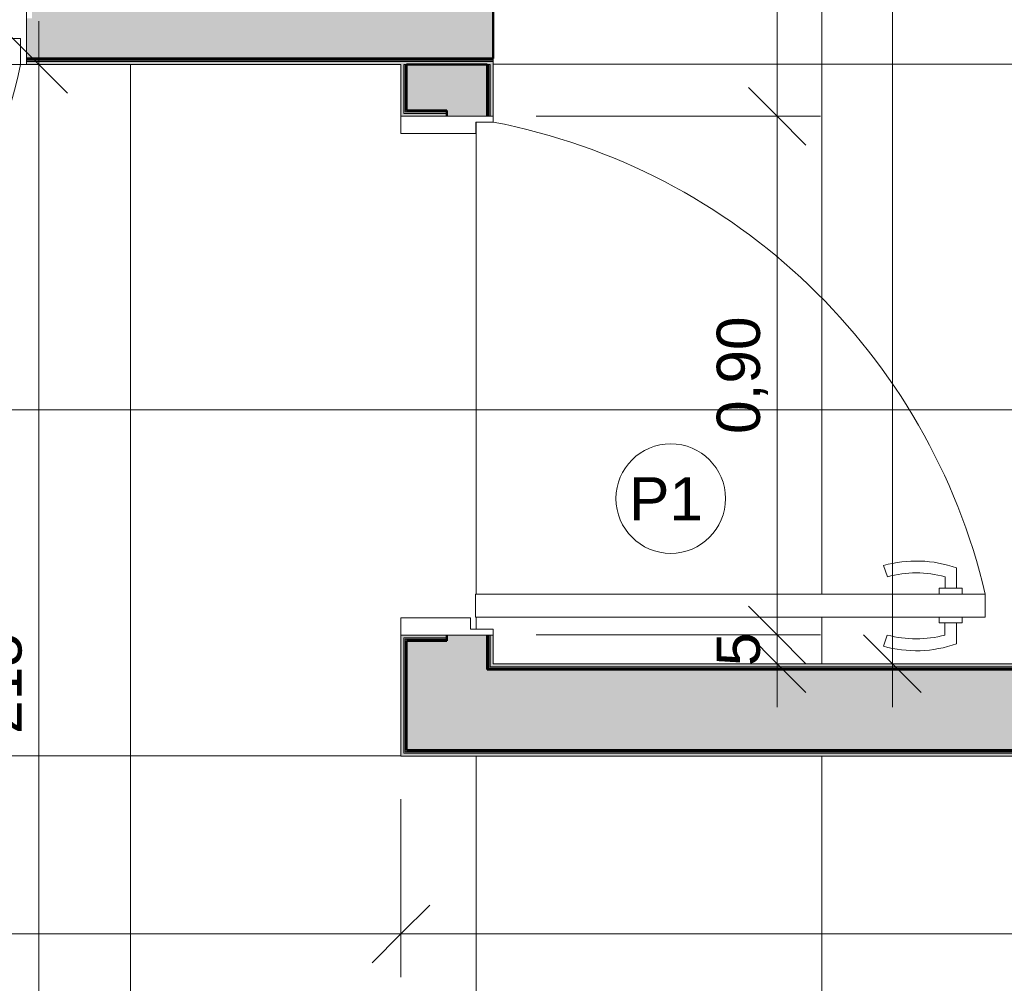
# Model space of a CAD drawing. Header units: millimetres. Extents: x -10534 to 2780, y -19631 to -9458.
# Tile 16 of 44: x -4045 to -2337, y -15869 to -14198. Entities that reach past the tile are written whole.
import ezdxf

# ---------------------------------------------------------------- set-up
doc = ezdxf.new("R2010")
doc.units = ezdxf.units.MM
for name, color, linetype, lineweight in [('A-ANNO-DIMS', 7, 'Continuous', 9), ('A-ANNO-DIMS-50', 7, 'Continuous', 9), ('A-DOOR', 7, 'Continuous', 5), ('A-FLOR-PATT', 7, 'Continuous', 5), ('A-WALL', 7, 'Continuous', 5), ('A-WALL-PATT', 7, 'Continuous', 50), ('G-ANNO-TEXT', 7, 'Continuous', 9), ('I-WALL', 7, 'Continuous', 5)]:
    doc.layers.add(name, color=color, linetype=linetype, lineweight=lineweight)
doc.layers.add('A-DETL', color=7, linetype='Continuous', lineweight=5, true_color=0x00a600)
doc.styles.add('Arial_1', font='arial.ttf', dxfattribs={"height": 75})
doc.dimstyles.new('Com_linha__ref__contínua__-_Cor_Vermelha_Arial_1_5mm', dxfattribs={"dimscale": 304.8, "dimtxt": 76.519455, "dimasz": 0.328084, "dimexe": 0.246063, "dimexo": 0.246063, "dimgap": 0.024606, "dimtad": 1, "dimlfac": 0.001, "dimrnd": 0.01, "dimzin": 0, "dimdsep": 46, "dimtxsty": 'Arial_1', "dimblk1": 'OBLIQUE', "dimblk2": 'OBLIQUE', "dimsah": 1, "dimcen": 0.09, "dimdle": 0.246063, "dimazin": 0, "dimtfac": 1, "dimtdec": 4, "dimtix": 1, "dimtmove": 0, "dimatfit": 3, "dimfxl": 1, "dimtvp": 1, "dimtolj": 1, "dimtzin": 0, "dimarcsym": 2})
doc.dimstyles.new('Com_linha__ref__contínua__-_Cor_Vermelha_Arial_1_5mm_2', dxfattribs={"dimscale": 304.8, "dimtxt": 76.519455, "dimasz": 0.328084, "dimexe": 0.246063, "dimexo": 0.246063, "dimgap": 0.024606, "dimtad": 1, "dimdec": 1, "dimlfac": 0.1, "dimrnd": 0.1, "dimdsep": 46, "dimtxsty": 'Arial_1', "dimblk1": 'OBLIQUE', "dimblk2": 'OBLIQUE', "dimsah": 1, "dimcen": 0.09, "dimdle": 0.246063, "dimazin": 0, "dimtfac": 1, "dimtdec": 4, "dimtix": 1, "dimtmove": 0, "dimatfit": 3, "dimfxl": 1, "dimtvp": 1, "dimtolj": 1, "dimtzin": 0, "dimarcsym": 2})

# ---------------------------------------------------------------- blocks, each defined once
blk = doc.blocks.new('PORTA DE GIRO L_VEL TERREO2')
at = {"layer": 'A-DOOR', "lineweight": 15}
for p, q in [((378.9, 49.7), (378.9, 910.4)), ((378.9, 910.4), (418.9, 910.4)), ((418.9, 910.4), (398.9, 910.4)), ((418.9, 870.4), (418.9, 910.4)), ((418.9, 910.4), (418.9, 49.7)), ((368.9, 860.5), (333.6, 860.5)), ((368.9, 870.5), (368.9, 830.5)), ((378.9, 870.5), (368.9, 870.5)), ((418.9, 870.4), (428.9, 870.4)), ((428.9, 870.4), (428.9, 830.4)), ((428.9, 860.4), (465.3, 860.4)), ((368.9, 840.5), (348.9, 840.5)), ((428.9, 840.4), (450, 840.4)), ((368.9, 830.5), (378.9, 830.5)), ((428.9, 830.4), (418.9, 830.4)), ((348.9, 740.5), (329.4, 733.7)), ((450, 740.5), (469.5, 733.7)), ((-440, 35), (-440, 80)), ((440, 80), (450, 80)), ((440, 40.7), (440, 80)), ((-420, 35), (-440, 35)), ((-420, -80), (-420, 35)), ((418.9, 49.7), (378.9, 49.7)), ((420, 40.7), (440, 40.7)), ((420, -80), (420, 40.7)), ((450, -80), (420, -80))]:
    blk.add_line(p, q, dxfattribs=at)
at = {"layer": 'A-DOOR'}
for p, q in [((-450, -80), (-450, 80)), ((450, 80), (-450, 80)), ((450, -80), (-450, -80))]:
    blk.add_line(p, q, dxfattribs=at)
blk.add_arc((629, -155.3), 1094.6, 103.2086, 167.5871, dxfattribs=at)
at = {"layer": 'A-DOOR', "lineweight": 15}
for centre, radius, start, end in [((531.9, 790.5), 210.3, 160.5614, 195.6714), ((267, 790.4), 210.3, 344.3547, 19.4179), ((531.9, 790.5), 189.8, 164.7222, 195.2778), ((267, 790.4), 189.7, 344.7458, 15.2542)]:
    blk.add_arc(centre, radius, start, end, dxfattribs=at)
blk = doc.blocks.new('DIMBLOCK49-NIVEL TERREO')
at = {"layer": 'A-ANNO-DIMS-50', "color": 242, "true_color": 0xbd2b2e}
for p, q in [((-2730.7, -14365), (-2780.7, -14315)), ((-2730.7, -14365), (-3148.7, -14365)), ((-2730.7, -15265), (-2730.7, -14365)), ((-2730.7, -14365), (-2680.7, -14415)), ((-2730.7, -14365), (-2655.7, -14365)), ((-2730.7, -15265), (-2780.7, -15215)), ((-2730.7, -15265), (-3148.7, -15265)), ((-2730.7, -15265), (-2680.7, -15315)), ((-2730.7, -15265), (-2655.7, -15265))]:
    blk.add_line(p, q, dxfattribs=at)
at = {"layer": 'A-ANNO-DIMS-50', "color": 0, "insert": (-2835.6, -14916.3), "char_height": 75, "width": 242.979, "attachment_point": 1, "rotation": 90, "line_spacing_factor": 0.941778, "style": 'Arial_1'}
blk.add_mtext('0,90', dxfattribs=at)
blk = doc.blocks.new('_Oblique')
at = {"color": 0, "linetype": 'ByBlock', "lineweight": -2}
blk.add_line((-0.5, -0.5), (0.5, 0.5), dxfattribs=at)
blk = doc.blocks.new('DIMBLOCK59-NIVEL TERREO')
at = {"layer": 'A-ANNO-DIMS-50', "color": 242, "true_color": 0xbd2b2e}
for p, q in [((-2730.7, -15190), (-2730.7, -15390)), ((-2730.7, -15265), (-2780.7, -15215)), ((-2730.7, -15265), (-3148.7, -15265)), ((-2730.7, -15315), (-2780.7, -15265)), ((-2730.7, -15265), (-2680.7, -15315)), ((-2730.7, -15265), (-2655.7, -15265)), ((-2730.7, -15315), (-2735, -15315)), ((-2730.7, -15315), (-2680.7, -15365)), ((-2730.7, -15315), (-2655.7, -15315))]:
    blk.add_line(p, q, dxfattribs=at)
at = {"layer": 'A-ANNO-DIMS-50', "color": 0, "insert": (-2835.6, -15318.9), "char_height": 75, "width": 69.221, "attachment_point": 1, "rotation": 90, "line_spacing_factor": 0.941778, "style": 'Arial_1'}
blk.add_mtext('5', dxfattribs=at)
blk = doc.blocks.new('DIMBLOCK60-NIVEL TERREO')
at = {"layer": 'A-ANNO-DIMS-50', "color": 242, "true_color": 0xbd2b2e}
for p, q in [((-2730.7, -14440), (-2730.7, -11320)), ((-2730.7, -11395), (-2780.7, -11345)), ((-2730.7, -11395), (-2805.7, -11395)), ((-2730.7, -11395), (-2680.7, -11445)), ((-2730.7, -11395), (-2726.4, -11395)), ((-2730.7, -14365), (-2780.7, -14315)), ((-2730.7, -14365), (-3148.7, -14365)), ((-2730.7, -14365), (-2680.7, -14415)), ((-2730.7, -14365), (-2655.7, -14365))]:
    blk.add_line(p, q, dxfattribs=at)
at = {"layer": 'A-ANNO-DIMS-50', "color": 0, "insert": (-2835.6, -12981.3), "char_height": 75, "width": 242.979, "attachment_point": 1, "rotation": 90, "line_spacing_factor": 0.941778, "style": 'Arial_1'}
blk.add_mtext('2,97', dxfattribs=at)
blk = doc.blocks.new('DIMBLOCK61-NIVEL TERREO')
at = {"layer": 'A-ANNO-DIMS-50', "color": 242, "true_color": 0xbd2b2e}
for p, q in [((-2530.7, -11320), (-2530.7, -15390)), ((-2530.7, -11395), (-2580.7, -11345)), ((-2530.7, -11395), (-2535, -11395)), ((-2530.7, -11395), (-2480.7, -11445)), ((-2530.7, -11395), (-2455.7, -11395)), ((-2530.7, -15315), (-2580.7, -15265)), ((-2530.7, -15315), (-2535, -15315)), ((-2530.7, -15315), (-2480.7, -15365)), ((-2530.7, -15315), (-2455.7, -15315))]:
    blk.add_line(p, q, dxfattribs=at)
at = {"layer": 'A-ANNO-DIMS-50', "color": 0, "insert": (-2635.6, -13456.3), "char_height": 75, "width": 242.979, "attachment_point": 1, "rotation": 90, "line_spacing_factor": 0.941778, "style": 'Arial_1'}
blk.add_mtext('3,92', dxfattribs=at)
blk = doc.blocks.new('DIMBLOCK64-NIVEL TERREO')
at = {"layer": 'A-ANNO-DIMS-50', "color": 242, "true_color": 0xbd2b2e}
for p, q in [((-4983.6, -15783.7), (-4983.6, -15550)), ((-3383.7, -15783.7), (-3383.7, -15550)), ((-4983.6, -15783.7), (-4933.6, -15733.7)), ((-3383.7, -15783.7), (-3333.7, -15733.7)), ((-4983.6, -15783.7), (-5033.6, -15833.7)), ((-4983.6, -15783.7), (-3383.7, -15783.7)), ((-4983.6, -15783.7), (-4983.6, -15858.7)), ((-3383.7, -15783.7), (-3433.7, -15833.7)), ((-3383.7, -15783.7), (-3383.7, -15858.7))]:
    blk.add_line(p, q, dxfattribs=at)
at = {"layer": 'A-ANNO-DIMS-50', "color": 0, "insert": (-4284.9, -15678.8), "char_height": 75, "width": 242.979, "attachment_point": 1, "line_spacing_factor": 0.941778, "style": 'Arial_1'}
blk.add_mtext('1,60', dxfattribs=at)
blk = doc.blocks.new('DIMBLOCK65-NIVEL TERREO')
at = {"layer": 'A-ANNO-DIMS-50', "color": 242, "true_color": 0xbd2b2e}
for p, q in [((-3383.7, -15783.7), (-3383.7, -15550)), ((-603.6, -15783.7), (-603.6, -15708.7)), ((-3383.7, -15783.7), (-3333.7, -15733.7)), ((-603.6, -15783.7), (-553.6, -15733.7)), ((-3383.7, -15783.7), (-3433.7, -15833.7)), ((-3383.7, -15783.7), (-528.6, -15783.7)), ((-3383.7, -15783.7), (-3383.7, -15858.7)), ((-603.6, -15783.7), (-653.6, -15833.7)), ((-603.6, -15783.7), (-603.6, -15788))]:
    blk.add_line(p, q, dxfattribs=at)
at = {"layer": 'A-ANNO-DIMS-50', "color": 0, "insert": (-2094.9, -15678.8), "char_height": 75, "width": 242.979, "attachment_point": 1, "line_spacing_factor": 0.941778, "style": 'Arial_1'}
blk.add_mtext('2,78', dxfattribs=at)
blk = doc.blocks.new('DIMBLOCK67-NIVEL TERREO')
at = {"layer": 'A-ANNO-DIMS-50', "color": 242, "true_color": 0xbd2b2e}
for p, q in [((-4012.1, -16500), (-4012.1, -14200)), ((-4012.1, -14275), (-4062.1, -14225)), ((-4012.1, -14275), (-4087.1, -14275)), ((-4012.1, -14275), (-3962.1, -14325)), ((-4012.1, -14275), (-4007.8, -14275)), ((-4012.1, -16425), (-4062.1, -16375)), ((-4012.1, -16425), (-4087.1, -16425)), ((-4012.1, -16425), (-3962.1, -16475)), ((-4012.1, -16425), (-3288.7, -16425))]:
    blk.add_line(p, q, dxfattribs=at)
at = {"layer": 'A-ANNO-DIMS-50', "color": 0, "insert": (-4116.9, -15436.6), "char_height": 75, "width": 207.662, "attachment_point": 1, "rotation": 90, "line_spacing_factor": 0.941778, "style": 'Arial_1'}
blk.add_mtext('215', dxfattribs=at)

msp = doc.modelspace()

# ---------------------------------------------------------------- hatches: boundary and pattern name
at = {"layer": 'A-FLOR-PATT', "true_color": 0x787878}
h = msp.add_hatch(dxfattribs=at)
h.set_pattern_fill('FP_7', color=8, style=0, pattern_type=2)
h.set_pattern_definition([(0, (-2653.6, -16075.04), (0, 600), []), (90, (-2653.6, -16075.04), (-600, 4e-14), [])])
h.paths.add_polyline_path([(346.412, -18075.042), (346.412, -15475.042), (-3383.688, -15475.042), (-3383.355, -15235.042), (-3262.949, -15235.042), (-3262.949, -15255.042), (-3223.688, -15255.042), (-3223.688, -15315.042), (-823.588, -15315.042), (-823.588, -11395.042), (-3223.688, -11395.042), (-3223.688, -14375.042), (-3253.688, -14375.042), (-3253.688, -14395.042), (-3383.688, -14395.042), (-3383.688, -14275.042), (-4983.588, -14275.042), (-4983.588, -14395.042), (-5113.588, -14395.042), (-5113.588, -14375.042), (-5143.588, -14375.042), (-5143.588, -11395.042), (-7543.688, -11395.042), (-7543.688, -15315.042), (-5143.588, -15315.042), (-5143.588, -15255.042), (-5104.327, -15255.042), (-5104.327, -15235.042), (-4983.588, -15235.042), (-4983.588, -15475.042), (-6013.588, -15475.054), (-6013.588, -18075.042), (-5213.588, -18075.042), (-5213.588, -17575.042), (-4013.588, -17575.042), (-4013.588, -18075.042), (-3213.688, -18075.042), (-3213.688, -17275.042), (-3233.688, -17275.042), (-3233.688, -16405.014), (-2863.688, -16405.014), (-2863.688, -18075.042), (329.727, -18075.042)])
h.paths.add_polyline_path([(-4613.588, -17795.513), (-4608.412, -17794.831), (-4603.588, -17792.833), (-4598.523, -17788.452), (-4596.268, -17785.513), (-4594.27, -17780.689), (-4593.588, -17775.513), (-4594.27, -17770.336), (-4596.268, -17765.513), (-4599.446, -17761.371), (-4603.588, -17758.192), (-4608.412, -17756.194), (-4613.588, -17755.513), (-4618.765, -17756.194), (-4623.588, -17758.192), (-4627.73, -17761.371), (-4630.909, -17765.513), (-4632.907, -17770.336), (-4633.588, -17775.513), (-4632.095, -17782.648), (-4630.909, -17785.513), (-4626.345, -17790.718), (-4623.312, -17792.948), (-4618.765, -17794.831), (-4615.838, -17795.217)])
h.paths.add_polyline_path([(-2504.112, -15291.827), (-2546.373, -15284.513), (-2539.556, -15265.042), (-2504.112, -15270.999), (-2472.712, -15270.999), (-2439.556, -15265.042), (-2439.556, -15243.942), (-2449.556, -15243.942), (-2449.556, -15233.942), (-3254.009, -15233.942), (-3254.009, -15193.942), (-2449.402, -15193.942), (-2449.402, -15183.942), (-2439.402, -15183.942), (-2439.402, -15163.942), (-2472.559, -15157.985), (-2506.246, -15157.985), (-2539.402, -15163.942), (-2546.219, -15144.471), (-2503.958, -15137.156), (-2461.092, -15138.566), (-2419.402, -15148.641), (-2419.402, -15183.942), (-2409.402, -15183.942), (-2409.402, -15193.942), (-2369.556, -15193.942), (-2369.556, -15233.942), (-2409.556, -15233.942), (-2409.556, -15243.942), (-2419.556, -15243.942), (-2419.556, -15280.342), (-2461.245, -15290.418), (-2472.712, -15290.795)])
h.paths.add_polyline_path([(-5863.165, -15291.827), (-5906.031, -15290.418), (-5947.72, -15280.342), (-5947.72, -15243.942), (-5957.72, -15243.942), (-5957.72, -15233.942), (-5997.72, -15233.942), (-5997.72, -15193.942), (-5957.874, -15193.942), (-5957.874, -15183.942), (-5947.874, -15183.942), (-5947.874, -15148.641), (-5906.185, -15138.566), (-5861.03, -15137.552), (-5821.057, -15144.471), (-5827.874, -15163.942), (-5863.318, -15157.985), (-5894.718, -15157.985), (-5927.874, -15163.942), (-5927.874, -15183.942), (-5917.874, -15183.942), (-5917.874, -15193.942), (-5113.267, -15193.942), (-5113.267, -15233.942), (-5917.72, -15234.147), (-5917.72, -15243.942), (-5927.72, -15243.942), (-5927.72, -15265.042), (-5894.564, -15270.999), (-5860.877, -15270.999), (-5827.72, -15265.042), (-5820.904, -15284.513), (-5860.877, -15291.431)])
at = {"layer": 'A-WALL-PATT', "true_color": 0x808080}
for points in [[(-3639.731, -14265.042), (-3223.688, -14265.042), (-3223.688, -14125.042), (-4023.588, -14125.042), (-4023.588, -14195.042), (-4033.588, -14195.042), (-4033.588, -14265.042), (-3848.65, -14265.042)], [(-3223.688, -14267.542), (-3223.688, -14265.042), (-4033.588, -14265.042), (-4033.588, -14267.542), (-3326.353, -14267.542)], [(-3303.688, -14270.042), (-3223.688, -14270.042), (-3223.688, -14267.542), (-4033.588, -14267.542), (-4033.588, -14270.042), (-3326.353, -14270.042)], [(-2177.299, -15465.042), (-743.588, -15465.042), (-743.588, -15325.042), (-3373.688, -15325.042), (-3373.688, -15465.042), (-3012.974, -15465.042)], [(-3233.688, -15325.042), (-816.088, -15325.042), (-816.088, -15322.542), (-3233.688, -15322.542)], [(-3223.688, -15322.542), (-818.588, -15322.542), (-818.588, -15320.042), (-3231.188, -15320.042), (-3231.188, -15322.542), (-3228.688, -15322.542)], [(-743.588, -15470.042), (-743.588, -15467.542), (-3378.688, -15467.542), (-3378.688, -15470.042), (-923.786, -15470.042)], [(-3373.688, -15467.542), (-743.588, -15467.542), (-743.588, -15465.042), (-3376.188, -15465.042), (-3376.188, -15467.542)]]:
    msp.add_hatch(color=8, dxfattribs=at).paths.add_polyline_path(points)
h = msp.add_hatch(color=8, dxfattribs=at)
h.paths.add_polyline_path([(-3376.188, -15467.542), (-3376.188, -15272.542), (-3303.688, -15272.542), (-3303.688, -15270.042), (-3378.688, -15270.042), (-3378.688, -15467.542)])
h.paths.add_polyline_path([(-3373.688, -14360.042), (-3303.688, -14360.042), (-3303.688, -14357.542), (-3376.188, -14357.542), (-3376.188, -14275.042), (-3378.688, -14275.042), (-3378.688, -14360.042), (-3376.188, -14360.042)])
h = msp.add_hatch(color=8, dxfattribs=at)
h.paths.add_polyline_path([(-3373.688, -15465.042), (-3373.688, -15275.042), (-3303.688, -15275.042), (-3303.688, -15272.542), (-3376.188, -15272.542), (-3376.188, -15465.042)])
h.paths.add_polyline_path([(-3326.353, -14357.542), (-3303.688, -14357.542), (-3303.688, -14355.042), (-3373.688, -14355.042), (-3373.688, -14275.042), (-3376.188, -14275.042), (-3376.188, -14357.542), (-3373.688, -14357.542)])
h = msp.add_hatch(color=8, dxfattribs=at)
h.paths.add_polyline_path([(-3233.688, -15325.042), (-3233.688, -15265.042), (-3303.688, -15265.042), (-3303.688, -15275.042), (-3373.688, -15275.042), (-3373.688, -15325.042), (-3303.688, -15325.042)])
h.paths.add_polyline_path([(-3303.688, -14365.042), (-3233.688, -14365.042), (-3233.688, -14275.042), (-3373.688, -14275.042), (-3373.688, -14355.042), (-3303.688, -14355.042), (-3303.688, -14360.042)])
h = msp.add_hatch(color=8, dxfattribs=at)
h.paths.add_polyline_path([(-3233.688, -15322.542), (-3231.188, -15322.542), (-3231.188, -15265.042), (-3233.688, -15265.042), (-3233.688, -15320.042)])
h.paths.add_polyline_path([(-3233.688, -14365.042), (-3231.188, -14365.042), (-3231.188, -14275.042), (-3233.688, -14275.042)])
h = msp.add_hatch(color=8, dxfattribs=at)
h.paths.add_polyline_path([(-3231.188, -15320.042), (-3228.688, -15320.042), (-3228.688, -15265.042), (-3231.188, -15265.042), (-3231.188, -15315.042)])
h.paths.add_polyline_path([(-3228.688, -14365.042), (-3228.688, -14275.042), (-3231.188, -14275.042), (-3231.188, -14365.042)])
at = {"layer": 'I-WALL', "true_color": 0x808080}
for points in [[(-3303.688, -14275.042), (-3223.688, -14275.042), (-3223.688, -14270.042), (-4033.588, -14270.042), (-4033.588, -14275.042), (-3326.353, -14275.042)], [(-2177.299, -15320.042), (-818.588, -15320.042), (-818.588, -15315.042), (-3228.688, -15315.042), (-3228.688, -15320.042), (-3012.974, -15320.042)], [(-3378.688, -15475.042), (-743.588, -15475.042), (-743.588, -15470.042), (-3383.688, -15470.042), (-3383.688, -15475.042)]]:
    msp.add_hatch(color=8, dxfattribs=at).paths.add_polyline_path(points)
h = msp.add_hatch(color=8, dxfattribs=at)
h.paths.add_polyline_path([(-3383.688, -15470.042), (-3378.688, -15470.042), (-3378.688, -15270.042), (-3303.688, -15270.042), (-3303.688, -15265.042), (-3383.688, -15265.042), (-3383.688, -15467.542)])
h.paths.add_polyline_path([(-3326.353, -14365.042), (-3303.688, -14365.042), (-3303.688, -14360.042), (-3378.688, -14360.042), (-3378.688, -14275.042), (-3383.688, -14275.042), (-3383.688, -14365.042), (-3376.188, -14365.042)])
h = msp.add_hatch(color=8, dxfattribs=at)
h.paths.add_polyline_path([(-3228.688, -15315.042), (-3223.688, -15315.042), (-3223.688, -15265.042), (-3228.688, -15265.042)])
h.paths.add_polyline_path([(-3223.688, -14365.042), (-3223.688, -14275.042), (-3228.688, -14275.042), (-3228.688, -14365.042)])

# ---------------------------------------------------------------- linework, layer by layer
at = {"layer": 'A-DETL', "color": 7}
for p, q in [((-3223.688, -14365.042), (-3383.688, -14365.042)), ((-3383.688, -14365.042), (-3383.688, -14395.042)), ((-3223.688, -14375.042), (-3223.688, -14365.042)), ((-3253.688, -14395.042), (-3253.688, -14375.042)), ((-3253.688, -14375.042), (-3223.688, -14375.042)), ((-3383.688, -14395.042), (-3253.688, -14395.042)), ((-2546.219, -15144.471), (-2539.402, -15163.942)), ((-2419.402, -15183.942), (-2419.402, -15148.641)), ((-2439.402, -15163.942), (-2439.402, -15183.942)), ((-2439.402, -15183.942), (-2449.402, -15183.942)), ((-2449.402, -15183.942), (-2449.402, -15193.942)), ((-2439.402, -15183.942), (-2419.402, -15183.942)), ((-2409.402, -15183.942), (-2419.402, -15183.942)), ((-2409.402, -15193.942), (-2409.402, -15183.942)), ((-2449.402, -15193.942), (-3254.009, -15193.942)), ((-3254.009, -15193.942), (-3254.009, -15233.942)), ((-2449.402, -15193.942), (-2409.402, -15193.942)), ((-2369.556, -15193.942), (-2409.402, -15193.942)), ((-2369.556, -15233.942), (-2369.556, -15193.942)), ((-3262.949, -15235.042), (-3383.688, -15235.042)), ((-3383.688, -15235.042), (-3383.688, -15265.042)), ((-3262.949, -15255.042), (-3262.949, -15235.042)), ((-3254.009, -15233.942), (-2449.556, -15233.942)), ((-2449.556, -15233.942), (-2449.556, -15243.942)), ((-2409.556, -15233.942), (-2449.556, -15233.942)), ((-2409.556, -15233.942), (-2369.556, -15233.942)), ((-2409.556, -15243.942), (-2409.556, -15233.942)), ((-3223.688, -15255.042), (-3262.949, -15255.042)), ((-3223.688, -15265.042), (-3223.688, -15255.042)), ((-2449.556, -15243.942), (-2439.556, -15243.942)), ((-2419.556, -15243.942), (-2439.556, -15243.942)), ((-2439.556, -15243.942), (-2439.556, -15265.042)), ((-2419.556, -15243.942), (-2409.556, -15243.942)), ((-2419.556, -15280.342), (-2419.556, -15243.942)), ((-3383.688, -15265.042), (-3223.688, -15265.042)), ((-2539.556, -15265.042), (-2546.373, -15284.513))]:
    msp.add_line(p, q, dxfattribs=at)
msp.add_circle((-2915.418, -15028.351), 95, dxfattribs=at)
for centre, radius, start, end in [((-3428.979, -15444.054), 1088.546, 13.2834, 79.129409), ((-2489.402, -15346.99), 210.338, 70.56137, 105.671428), ((-2489.402, -15346.99), 189.754, 74.722246, 105.277754), ((-2489.556, -15081.993), 189.754, 254.722246, 285.277754), ((-2489.556, -15081.993), 210.338, 254.328572, 289.43863)]:
    msp.add_arc(centre, radius, start, end, dxfattribs=at)
at = {"layer": 'A-WALL', "lineweight": 50}
for p, q in [((-3223.688, -14265.042), (-3223.688, -14125.042)), ((-4033.588, -14265.042), (-3223.688, -14265.042)), ((-3373.688, -14275.042), (-3233.688, -14275.042)), ((-3373.688, -14275.042), (-3373.688, -14355.042)), ((-3233.688, -14365.042), (-3233.688, -14275.042)), ((-3373.688, -14355.042), (-3303.688, -14355.042)), ((-3303.688, -14365.042), (-3303.688, -14355.042)), ((-3373.688, -15465.042), (-3373.688, -15275.042)), ((-3303.688, -15275.042), (-3373.688, -15275.042)), ((-3303.688, -15275.042), (-3303.688, -15265.042)), ((-3233.688, -15325.042), (-3233.688, -15265.042)), ((-3233.688, -15325.042), (-813.588, -15325.042)), ((-3373.688, -15465.042), (-743.588, -15465.042))]:
    msp.add_line(p, q, dxfattribs=at)
at = {"layer": 'A-WALL'}
for p, q in [((-3223.688, -14365.042), (-3223.688, -14265.042)), ((-4033.588, -14267.542), (-3223.688, -14267.542)), ((-4033.588, -14270.042), (-3223.688, -14270.042)), ((-4033.588, -14275.042), (-3383.688, -14275.042)), ((-3383.688, -14275.042), (-3383.688, -14365.042)), ((-3378.688, -14275.042), (-3373.688, -14275.042)), ((-3378.688, -14275.042), (-3378.688, -14360.042)), ((-3376.188, -14275.042), (-3376.188, -14357.542)), ((-3233.688, -14275.042), (-3228.688, -14275.042)), ((-3231.188, -14365.042), (-3231.188, -14275.042)), ((-3228.688, -14365.042), (-3228.688, -14275.042)), ((-3378.688, -14360.042), (-3303.688, -14360.042)), ((-3376.188, -14357.542), (-3303.688, -14357.542)), ((-3383.688, -15265.042), (-3383.688, -15475.042)), ((-3378.688, -15470.042), (-3378.688, -15270.042)), ((-3303.688, -15270.042), (-3378.688, -15270.042)), ((-3376.188, -15467.542), (-3376.188, -15272.542)), ((-3303.688, -15272.542), (-3376.188, -15272.542)), ((-3231.188, -15322.542), (-3231.188, -15265.042)), ((-3228.688, -15320.042), (-3228.688, -15265.042)), ((-3223.688, -15315.042), (-3223.688, -15265.042)), ((-3231.188, -15322.542), (-816.088, -15322.542)), ((-3228.688, -15320.042), (-818.588, -15320.042)), ((-823.588, -15315.042), (-3223.688, -15315.042)), ((-3383.688, -15475.042), (-603.588, -15475.042)), ((-3378.688, -15470.042), (-603.588, -15470.042)), ((-3376.188, -15467.542), (-743.588, -15467.542))]:
    msp.add_line(p, q, dxfattribs=at)

# ---------------------------------------------------------------- block references
at = {"layer": 'A-DOOR', "rotation": 180}
msp.add_blockref('PORTA DE GIRO L_VEL TERREO2', (-4483.588, -14195.042), dxfattribs=at)

# ---------------------------------------------------------------- texts
at = {"layer": 'G-ANNO-TEXT', "insert": (-2987.471, -14991.222), "char_height": 75, "width": 156.32906, "attachment_point": 1, "style": 'Arial_1'}
msp.add_mtext('P1', dxfattribs=at)

# ---------------------------------------------------------------- dimensions: what is measured, and where the dimension line sits
at = {"layer": 'A-ANNO-DIMS', "color": 242, "true_color": 0xbd2b2e}
for base, p1, p2, dimstyle, override, picture, middle in [((-2730.692, -11395.042), (-3223.688, -14365.042), (-2801.403, -11395.042), 'Com_linha__ref__contínua__-_Cor_Vermelha_Arial_1_5mm', {"dimpost": '<>', "dimfxl": 2999.870799}, 'DIMBLOCK60-NIVEL TERREO', (-2776.485, -12880.042)), ((-2530.692, -15315.042), (-2459.982, -11395.042), (-2459.982, -15315.042), 'Com_linha__ref__contínua__-_Cor_Vermelha_Arial_1_5mm', {"dimpost": '<>', "dimfxl": 3920}, 'DIMBLOCK61-NIVEL TERREO', (-2576.511, -13355.042)), ((-4012.055, -14275.042), (-3213.688, -16425.042), (-4082.766, -14275.042), 'Com_linha__ref__contínua__-_Cor_Vermelha_Arial_1_5mm_2', {"dimpost": '<>', "dimfxl": 2319.007569}, 'DIMBLOCK67-NIVEL TERREO', (-4057.848, -15350.042)), ((-2730.692, -14365.042), (-3223.688, -15265.042), (-3223.688, -14365.042), 'Com_linha__ref__contínua__-_Cor_Vermelha_Arial_1_5mm', {"dimpost": '<>', "dimfxl": 900}, 'DIMBLOCK49-NIVEL TERREO', (-2776.485, -14815.042)), ((-2730.692, -15315.042), (-3223.688, -15265.042), (-2659.982, -15315.042), 'Com_linha__ref__contínua__-_Cor_Vermelha_Arial_1_5mm_2', {"dimpost": '<>', "dimfxl": 565.9197}, 'DIMBLOCK59-NIVEL TERREO', (-2776.332, -15290.042))]:
    dim = msp.add_linear_dim(base=base, p1=p1, p2=p2, angle=90, dimstyle=dimstyle, override=override, dxfattribs=at)
    dim.commit()
    dim.dimension.update_dxf_attribs({"geometry": picture, "text_midpoint": middle})
for base, p1, p2, override, picture, middle in [((-3383.688, -15783.706), (-4983.588, -15475.042), (-3383.688, -15475.042), {"dimpost": '<>', "dimfxl": 1599.9}, 'DIMBLOCK64-NIVEL TERREO', (-4183.638, -15737.913)), ((-603.588, -15783.706), (-3383.688, -15475.042), (-603.588, -15712.995), {"dimpost": '<>', "dimfxl": 2790.264868}, 'DIMBLOCK65-NIVEL TERREO', (-1993.638, -15737.913))]:
    dim = msp.add_linear_dim(base=base, p1=p1, p2=p2, dimstyle='Com_linha__ref__contínua__-_Cor_Vermelha_Arial_1_5mm', override=override, dxfattribs=at)
    dim.commit()
    dim.dimension.update_dxf_attribs({"geometry": picture, "text_midpoint": middle})

doc.saveas('drawing.dxf')
